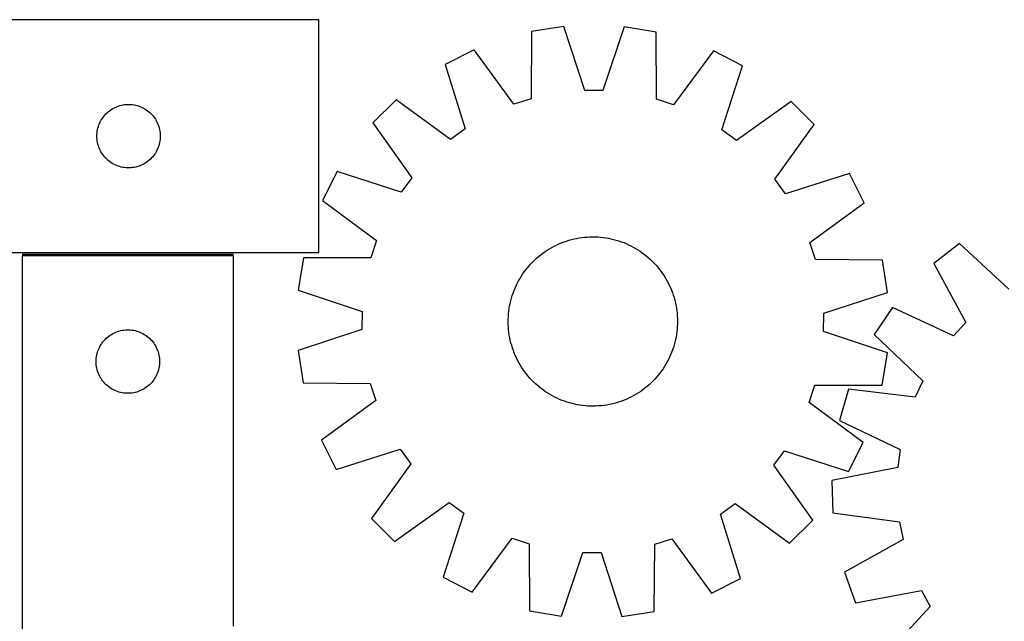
# Model space of a CAD drawing. Header units: millimetres. Extents: x 7 to 1493, y 7 to 2993.
# Tile 13 of 15: x 639 to 1105, y 2709 to 2993. Entities that reach past the tile are written whole.
import ezdxf

# ---------------------------------------------------------------- set-up
doc = ezdxf.new("R2010")
doc.units = ezdxf.units.MM
doc.layers.add('COMMON', color=5, linetype='CONTINUOUS', true_color=0x0000ff)
doc.layers.add('CUT', color=7, linetype='CONTINUOUS', true_color=0x000000)

msp = doc.modelspace()

# ---------------------------------------------------------------- linework, layer by layer
at = {"layer": 'COMMON'}
msp.add_line((640.219147, 2882.734892), (740.219147, 2882.734892), dxfattribs=at)
at = {"layer": 'CUT'}
for p, q in [((780.55655, 2993.484893), (600.55655, 2993.484893)), ((780.55655, 2883.484893), (780.55655, 2993.484893)), ((896.284482, 2990.242932), (881.078561, 2987.895483)), ((906.148707, 2960.049028), (896.284482, 2990.242932)), ((924.823112, 2990.131302), (914.722985, 2960.01549)), ((940.010203, 2987.664971), (924.823112, 2990.131302)), ((881.078561, 2987.895483), (880.779068, 2956.132532)), ((940.061209, 2955.900649), (940.010203, 2987.664971)), ((853.902217, 2979.182728), (840.165928, 2972.251283)), ((872.614081, 2953.514832), (853.902217, 2979.182728)), ((967.117557, 2978.739883), (948.205468, 2953.219154)), ((980.799202, 2971.701193), (967.117557, 2978.739883)), ((840.165928, 2972.251283), (849.696384, 2941.950373)), ((971.031995, 2941.475766), (980.799202, 2971.701193)), ((914.722985, 2960.01549), (906.148707, 2960.049028)), ((817.012078, 2955.567008), (806.090025, 2944.730066)), ((842.739934, 2936.937672), (817.012078, 2955.567008)), ((880.779068, 2956.132532), (872.614081, 2953.514832)), ((948.205468, 2953.219154), (940.061209, 2955.900649)), ((681.553335, 2950.482482), (682.182894, 2950.930048)), ((682.182894, 2950.930048), (682.834658, 2951.344613)), ((682.834658, 2951.344613), (683.506899, 2951.725075)), ((683.506899, 2951.725075), (684.197834, 2952.070427)), ((684.197834, 2952.070427), (684.905631, 2952.379753)), ((684.905631, 2952.379753), (685.628414, 2952.652232)), ((685.628414, 2952.652232), (686.364265, 2952.887141)), ((686.364265, 2952.887141), (687.111234, 2953.083859)), ((687.111234, 2953.083859), (687.867338, 2953.241862)), ((687.867338, 2953.241862), (688.630574, 2953.360733)), ((688.630574, 2953.360733), (689.398918, 2953.440156)), ((689.398918, 2953.440156), (690.170331, 2953.47992)), ((690.170331, 2953.47992), (690.942768, 2953.47992)), ((690.942768, 2953.47992), (691.714182, 2953.440156)), ((691.714182, 2953.440156), (692.482525, 2953.360733)), ((692.482525, 2953.360733), (693.245761, 2953.241862)), ((693.245761, 2953.241862), (694.001866, 2953.083859)), ((694.001866, 2953.083859), (694.748834, 2952.887141)), ((694.748834, 2952.887141), (695.484685, 2952.652232)), ((695.484685, 2952.652232), (696.207468, 2952.379753)), ((696.207468, 2952.379753), (696.915266, 2952.070427)), ((696.915266, 2952.070427), (697.606201, 2951.725075)), ((697.606201, 2951.725075), (698.278442, 2951.344613)), ((698.278442, 2951.344613), (698.930205, 2950.930048)), ((698.930205, 2950.930048), (699.559764, 2950.482482)), ((1003.821823, 2954.836298), (977.949018, 2936.408799)), ((1014.658765, 2943.914245), (1003.821823, 2954.836298)), ((677.502271, 2945.873114), (677.899916, 2946.535336)), ((677.899916, 2946.535336), (678.331125, 2947.17621)), ((678.331125, 2947.17621), (678.794753, 2947.794035)), ((678.794753, 2947.794035), (679.289571, 2948.387175)), ((679.289571, 2948.387175), (679.814267, 2948.954055)), ((679.814267, 2948.954055), (680.36745, 2949.493174)), ((680.36745, 2949.493174), (680.947652, 2950.0031)), ((680.947652, 2950.0031), (681.553335, 2950.482482)), ((699.559764, 2950.482482), (700.165447, 2950.0031)), ((700.165447, 2950.0031), (700.74565, 2949.493174)), ((700.74565, 2949.493174), (701.298832, 2948.954055)), ((701.298832, 2948.954055), (701.823529, 2948.387175)), ((701.823529, 2948.387175), (702.318347, 2947.794035)), ((702.318347, 2947.794035), (702.781975, 2947.17621)), ((702.781975, 2947.17621), (703.213183, 2946.535336)), ((703.213183, 2946.535336), (703.610828, 2945.873114)), ((675.735231, 2940.793252), (675.873714, 2941.553174)), ((675.873714, 2941.553174), (676.051134, 2942.30496)), ((676.051134, 2942.30496), (676.267019, 2943.046616)), ((676.267019, 2943.046616), (676.520797, 2943.776174)), ((676.520797, 2943.776174), (676.811796, 2944.491702)), ((676.811796, 2944.491702), (677.139243, 2945.1913)), ((677.139243, 2945.1913), (677.502271, 2945.873114)), ((703.610828, 2945.873114), (703.973856, 2945.1913)), ((703.973856, 2945.1913), (704.301303, 2944.491702)), ((704.301303, 2944.491702), (704.592302, 2943.776174)), ((704.592302, 2943.776174), (704.84608, 2943.046616)), ((704.84608, 2943.046616), (705.061966, 2942.30496)), ((705.061966, 2942.30496), (705.239385, 2941.553174)), ((705.239385, 2941.553174), (705.377868, 2940.793252)), ((806.090025, 2944.730066), (824.517524, 2918.857261)), ((849.696384, 2941.950373), (842.739934, 2936.937672)), ((977.949018, 2936.408799), (971.031995, 2941.475766)), ((996.02943, 2918.186389), (1014.658765, 2943.914245)), ((675.55655, 2938.484893), (675.576438, 2939.257074)), ((675.576438, 2937.712712), (675.55655, 2938.484893)), ((675.576438, 2939.257074), (675.636052, 2940.027208)), ((675.636052, 2936.942578), (675.576438, 2937.712712)), ((675.636052, 2940.027208), (675.735231, 2940.793252)), ((675.735231, 2936.176534), (675.636052, 2936.942578)), ((705.377868, 2940.793252), (705.477048, 2940.027208)), ((705.477048, 2936.942578), (705.377868, 2936.176534)), ((705.477048, 2940.027208), (705.536661, 2939.257074)), ((705.536661, 2937.712712), (705.477048, 2936.942578)), ((705.536661, 2939.257074), (705.55655, 2938.484893)), ((705.55655, 2938.484893), (705.536661, 2937.712712)), ((675.873714, 2935.416612), (675.735231, 2936.176534)), ((676.051134, 2934.664826), (675.873714, 2935.416612)), ((676.267019, 2933.923171), (676.051134, 2934.664826)), ((676.520797, 2933.193612), (676.267019, 2933.923171)), ((676.811796, 2932.478085), (676.520797, 2933.193612)), ((677.139243, 2931.778486), (676.811796, 2932.478085)), ((704.301303, 2932.478085), (703.973856, 2931.778486)), ((704.592302, 2933.193612), (704.301303, 2932.478085)), ((704.84608, 2933.923171), (704.592302, 2933.193612)), ((705.061966, 2934.664826), (704.84608, 2933.923171)), ((705.239385, 2935.416612), (705.061966, 2934.664826)), ((705.377868, 2936.176534), (705.239385, 2935.416612)), ((677.502271, 2931.096672), (677.139243, 2931.778486)), ((677.899916, 2930.43445), (677.502271, 2931.096672)), ((678.331125, 2929.793577), (677.899916, 2930.43445)), ((678.794753, 2929.175751), (678.331125, 2929.793577)), ((679.289571, 2928.582611), (678.794753, 2929.175751)), ((679.814267, 2928.015731), (679.289571, 2928.582611)), ((680.36745, 2927.476613), (679.814267, 2928.015731)), ((680.947652, 2926.966686), (680.36745, 2927.476613)), ((700.74565, 2927.476613), (700.165447, 2926.966686)), ((701.298832, 2928.015731), (700.74565, 2927.476613)), ((701.823529, 2928.582611), (701.298832, 2928.015731)), ((702.318347, 2929.175751), (701.823529, 2928.582611)), ((702.781975, 2929.793577), (702.318347, 2929.175751)), ((703.213183, 2930.43445), (702.781975, 2929.793577)), ((703.610828, 2931.096672), (703.213183, 2930.43445)), ((703.973856, 2931.778486), (703.610828, 2931.096672)), ((681.553335, 2926.487304), (680.947652, 2926.966686)), ((682.182894, 2926.039738), (681.553335, 2926.487304)), ((682.834658, 2925.625174), (682.182894, 2926.039738)), ((683.506899, 2925.244711), (682.834658, 2925.625174)), ((684.197834, 2924.899359), (683.506899, 2925.244711)), ((684.905631, 2924.590034), (684.197834, 2924.899359)), ((685.628414, 2924.317555), (684.905631, 2924.590034)), ((686.364265, 2924.082645), (685.628414, 2924.317555)), ((687.111234, 2923.885928), (686.364265, 2924.082645)), ((687.867338, 2923.727924), (687.111234, 2923.885928)), ((688.630574, 2923.609053), (687.867338, 2923.727924)), ((689.398918, 2923.52963), (688.630574, 2923.609053)), ((690.170331, 2923.489866), (689.398918, 2923.52963)), ((690.942768, 2923.489866), (690.170331, 2923.489866)), ((691.714182, 2923.52963), (690.942768, 2923.489866)), ((692.482525, 2923.609053), (691.714182, 2923.52963)), ((693.245761, 2923.727924), (692.482525, 2923.609053)), ((694.001866, 2923.885928), (693.245761, 2923.727924)), ((694.748834, 2924.082645), (694.001866, 2923.885928)), ((695.484685, 2924.317555), (694.748834, 2924.082645)), ((696.207468, 2924.590034), (695.484685, 2924.317555)), ((696.915266, 2924.899359), (696.207468, 2924.590034)), ((697.606201, 2925.244711), (696.915266, 2924.899359)), ((698.278442, 2925.625174), (697.606201, 2925.244711)), ((698.930205, 2926.039738), (698.278442, 2925.625174)), ((699.559764, 2926.487304), (698.930205, 2926.039738)), ((700.165447, 2926.966686), (699.559764, 2926.487304)), ((789.22513, 2921.707444), (782.186439, 2908.0258)), ((819.450556, 2911.940238), (789.22513, 2921.707444)), ((824.517524, 2918.857261), (819.450556, 2911.940238)), ((1001.042131, 2911.229938), (996.02943, 2918.186389)), ((1031.343041, 2920.760395), (1001.042131, 2911.229938)), ((1038.274485, 2907.024106), (1031.343041, 2920.760395)), ((782.186439, 2908.0258), (807.707169, 2889.113711)), ((1012.606589, 2888.312242), (1038.274485, 2907.024106)), ((902.35894, 2890.178918), (903.595953, 2890.39984)), ((903.595953, 2890.39984), (904.839294, 2890.581797)), ((904.839294, 2890.581797), (906.087738, 2890.724611)), ((906.087738, 2890.724611), (907.340051, 2890.82814)), ((907.340051, 2890.82814), (908.594998, 2890.892281)), ((908.594998, 2890.892281), (909.851341, 2890.916972)), ((909.851341, 2890.916972), (911.10784, 2890.902188)), ((911.10784, 2890.902188), (912.363254, 2890.847944)), ((912.363254, 2890.847944), (913.616344, 2890.754293)), ((913.616344, 2890.754293), (914.865875, 2890.621327)), ((914.865875, 2890.621327), (916.110613, 2890.449179)), ((916.110613, 2890.449179), (917.349329, 2890.238017)), ((917.349329, 2890.238017), (918.580801, 2889.988051)), ((807.707169, 2889.113711), (805.025674, 2880.969451)), ((889.511804, 2885.266421), (890.60085, 2885.893306)), ((890.60085, 2885.893306), (891.709051, 2886.485673)), ((891.709051, 2886.485673), (892.835311, 2887.042939)), ((892.835311, 2887.042939), (893.978519, 2887.564553)), ((893.978519, 2887.564553), (895.137548, 2888.05)), ((895.137548, 2888.05), (896.311253, 2888.498802)), ((896.311253, 2888.498802), (897.498476, 2888.910516)), ((897.498476, 2888.910516), (898.698045, 2889.284735)), ((898.698045, 2889.284735), (899.908777, 2889.62109)), ((899.908777, 2889.62109), (901.129477, 2889.919249)), ((901.129477, 2889.919249), (902.35894, 2890.178918)), ((918.580801, 2889.988051), (919.803814, 2889.699526)), ((919.803814, 2889.699526), (921.01716, 2889.372728)), ((921.01716, 2889.372728), (922.219643, 2889.007979)), ((922.219643, 2889.007979), (923.410076, 2888.60564)), ((923.410076, 2888.60564), (924.587283, 2888.166106)), ((924.587283, 2888.166106), (925.750103, 2887.689812)), ((925.750103, 2887.689812), (926.897389, 2887.177228)), ((926.897389, 2887.177228), (928.028008, 2886.62886)), ((928.028008, 2886.62886), (929.140845, 2886.045249)), ((929.140845, 2886.045249), (930.2348, 2885.426971)), ((1015.22429, 2880.147255), (1012.606589, 2888.312242)), ((1083.315054, 2887.761918), (1071.164225, 2878.323278)), ((1106.604864, 2866.161929), (1083.315054, 2887.761918)), ((600.55655, 2883.484893), (780.55655, 2883.484893)), ((740.219147, 2881.984892), (640.219147, 2881.984892)), ((640.219147, 2881.984892), (640.219147, 2631.984892)), ((740.219147, 2706.984892), (740.219147, 2881.984892)), ((805.025674, 2880.969451), (773.261352, 2880.918446)), ((883.438479, 2880.817204), (884.39077, 2881.637052)), ((884.39077, 2881.637052), (885.368342, 2882.426583)), ((885.368342, 2882.426583), (886.370232, 2883.185018)), ((886.370232, 2883.185018), (887.39545, 2883.911609)), ((887.39545, 2883.911609), (888.442985, 2884.605638)), ((888.442985, 2884.605638), (889.511804, 2885.266421)), ((930.2348, 2885.426971), (931.308796, 2884.774637)), ((931.308796, 2884.774637), (932.361771, 2884.088888)), ((932.361771, 2884.088888), (933.392686, 2883.370404)), ((933.392686, 2883.370404), (934.400525, 2882.619892)), ((934.400525, 2882.619892), (935.384292, 2881.838094)), ((935.384292, 2881.838094), (936.343017, 2881.02578)), ((936.343017, 2881.02578), (937.275754, 2880.183753)), ((773.261352, 2880.918446), (770.79502, 2865.731354)), ((878.30643, 2875.308768), (879.088229, 2876.292535)), ((879.088229, 2876.292535), (879.900542, 2877.25126)), ((879.900542, 2877.25126), (880.742569, 2878.183997)), ((880.742569, 2878.183997), (881.613479, 2879.089824)), ((881.613479, 2879.089824), (882.512411, 2879.967849)), ((882.512411, 2879.967849), (883.438479, 2880.817204)), ((937.275754, 2880.183753), (938.181582, 2879.312844)), ((938.181582, 2879.312844), (939.059606, 2878.413912)), ((939.059606, 2878.413912), (939.908962, 2877.487843)), ((939.908962, 2877.487843), (940.728809, 2876.535553)), ((940.728809, 2876.535553), (941.51834, 2875.557981)), ((1046.987241, 2879.847761), (1015.22429, 2880.147255)), ((1049.334689, 2864.64184), (1046.987241, 2879.847761)), ((1071.164225, 2878.323278), (1086.332358, 2850.414453)), ((875.499351, 2871.143043), (876.151686, 2872.217038)), ((876.151686, 2872.217038), (876.837434, 2873.270014)), ((876.837434, 2873.270014), (877.555919, 2874.300929)), ((877.555919, 2874.300929), (878.30643, 2875.308768)), ((941.51834, 2875.557981), (942.276775, 2874.556091)), ((942.276775, 2874.556091), (943.003366, 2873.530873)), ((943.003366, 2873.530873), (943.697395, 2872.483337)), ((943.697395, 2872.483337), (944.358178, 2871.414519)), ((873.236511, 2866.658346), (873.749094, 2867.805632)), ((873.749094, 2867.805632), (874.297462, 2868.936251)), ((874.297462, 2868.936251), (874.881073, 2870.049087)), ((874.881073, 2870.049087), (875.499351, 2871.143043)), ((944.358178, 2871.414519), (944.985063, 2870.325472)), ((944.985063, 2870.325472), (945.57743, 2869.217272)), ((945.57743, 2869.217272), (946.134696, 2868.091012)), ((946.134696, 2868.091012), (946.65631, 2866.947804)), ((770.79502, 2865.731354), (800.910833, 2855.631227)), ((871.553595, 2861.925403), (871.918343, 2863.127886)), ((871.918343, 2863.127886), (872.320683, 2864.318319)), ((872.320683, 2864.318319), (872.760217, 2865.495526)), ((872.760217, 2865.495526), (873.236511, 2866.658346)), ((946.65631, 2866.947804), (947.141758, 2865.788775)), ((947.141758, 2865.788775), (947.59056, 2864.61507)), ((947.59056, 2864.61507), (948.002273, 2863.427847)), ((948.002273, 2863.427847), (948.376492, 2862.228277)), ((1019.140785, 2854.777616), (1049.334689, 2864.64184)), ((870.477144, 2857.018855), (870.688306, 2858.257572)), ((870.688306, 2858.257572), (870.938272, 2859.489044)), ((870.938272, 2859.489044), (871.226797, 2860.712057)), ((871.226797, 2860.712057), (871.553595, 2861.925403)), ((948.376492, 2862.228277), (948.712847, 2861.017545)), ((948.712847, 2861.017545), (949.011006, 2859.796845)), ((949.011006, 2859.796845), (949.270675, 2858.567383)), ((949.270675, 2858.567383), (949.491597, 2857.33037)), ((800.910833, 2855.631227), (800.877295, 2847.056949)), ((870.024135, 2852.016082), (870.078379, 2853.271496)), ((870.078379, 2853.271496), (870.17203, 2854.524587)), ((870.17203, 2854.524587), (870.304995, 2855.774118)), ((870.304995, 2855.774118), (870.477144, 2857.018855)), ((949.491597, 2857.33037), (949.673555, 2856.087028)), ((949.673555, 2856.087028), (949.816368, 2854.838585)), ((949.816368, 2854.838585), (949.919897, 2853.586272)), ((949.919897, 2853.586272), (949.984038, 2852.331324)), ((1019.107247, 2846.203338), (1019.140785, 2854.777616)), ((1051.642459, 2857.505822), (1043.003035, 2844.77433)), ((1080.467148, 2844.15996), (1051.642459, 2857.505822)), ((870.009351, 2850.759584), (870.024135, 2852.016082)), ((870.034042, 2849.503241), (870.009351, 2850.759584)), ((870.098183, 2848.248294), (870.034042, 2849.503241)), ((949.939701, 2848.563069), (949.84605, 2847.309978)), ((949.993945, 2849.818483), (949.939701, 2848.563069)), ((949.984038, 2852.331324), (950.008729, 2851.074981)), ((950.008729, 2851.074981), (949.993945, 2849.818483)), ((1086.332358, 2850.414453), (1080.467148, 2844.15996)), ((680.61025, 2843.503099), (681.215933, 2843.982481)), ((681.215933, 2843.982481), (681.845492, 2844.430047)), ((681.845492, 2844.430047), (682.497255, 2844.844612)), ((682.497255, 2844.844612), (683.169496, 2845.225074)), ((683.169496, 2845.225074), (683.860432, 2845.570426)), ((683.860432, 2845.570426), (684.568229, 2845.879752)), ((684.568229, 2845.879752), (685.291012, 2846.152231)), ((685.291012, 2846.152231), (686.026863, 2846.38714)), ((686.026863, 2846.38714), (686.773831, 2846.583858)), ((686.773831, 2846.583858), (687.529936, 2846.741861)), ((687.529936, 2846.741861), (688.293172, 2846.860732)), ((688.293172, 2846.860732), (689.061515, 2846.940155)), ((689.061515, 2846.940155), (689.832929, 2846.979919)), ((689.832929, 2846.979919), (690.605366, 2846.979919)), ((690.605366, 2846.979919), (691.376779, 2846.940155)), ((691.376779, 2846.940155), (692.145123, 2846.860732)), ((692.145123, 2846.860732), (692.908359, 2846.741861)), ((692.908359, 2846.741861), (693.664464, 2846.583858)), ((693.664464, 2846.583858), (694.411432, 2846.38714)), ((694.411432, 2846.38714), (695.147283, 2846.152231)), ((695.147283, 2846.152231), (695.870066, 2845.879752)), ((695.870066, 2845.879752), (696.577863, 2845.570426)), ((696.577863, 2845.570426), (697.268799, 2845.225074)), ((697.268799, 2845.225074), (697.941039, 2844.844612)), ((697.941039, 2844.844612), (698.592803, 2844.430047)), ((698.592803, 2844.430047), (699.222362, 2843.982481)), ((699.222362, 2843.982481), (699.828045, 2843.503099)), ((800.877295, 2847.056949), (770.683391, 2837.192725)), ((870.201712, 2846.995981), (870.098183, 2848.248294)), ((870.344525, 2845.747537), (870.201712, 2846.995981)), ((870.526483, 2844.504196), (870.344525, 2845.747537)), ((870.747405, 2843.267183), (870.526483, 2844.504196)), ((949.540936, 2844.81571), (949.329774, 2843.576994)), ((949.713085, 2846.060448), (949.540936, 2844.81571)), ((949.84605, 2847.309978), (949.713085, 2846.060448)), ((1049.22306, 2836.103211), (1019.107247, 2846.203338)), ((1043.003035, 2844.77433), (1066.053087, 2822.918671)), ((676.801841, 2838.691299), (677.164869, 2839.373113)), ((677.164869, 2839.373113), (677.562514, 2840.035335)), ((677.562514, 2840.035335), (677.993722, 2840.676209)), ((677.993722, 2840.676209), (678.45735, 2841.294034)), ((678.45735, 2841.294034), (678.952168, 2841.887174)), ((678.952168, 2841.887174), (679.476865, 2842.454054)), ((679.476865, 2842.454054), (680.030047, 2842.993173)), ((680.030047, 2842.993173), (680.61025, 2843.503099)), ((699.828045, 2843.503099), (700.408248, 2842.993173)), ((700.408248, 2842.993173), (700.96143, 2842.454054)), ((700.96143, 2842.454054), (701.486126, 2841.887174)), ((701.486126, 2841.887174), (701.980945, 2841.294034)), ((701.980945, 2841.294034), (702.444572, 2840.676209)), ((702.444572, 2840.676209), (702.875781, 2840.035335)), ((702.875781, 2840.035335), (703.273426, 2839.373113)), ((703.273426, 2839.373113), (703.636454, 2838.691299)), ((871.007074, 2842.03772), (870.747405, 2843.267183)), ((871.305233, 2840.81702), (871.007074, 2842.03772)), ((871.641588, 2839.606288), (871.305233, 2840.81702)), ((872.015807, 2838.406719), (871.641588, 2839.606288)), ((948.464485, 2839.909162), (948.099737, 2838.706679)), ((948.791283, 2841.122509), (948.464485, 2839.909162)), ((949.079808, 2842.345522), (948.791283, 2841.122509)), ((949.329774, 2843.576994), (949.079808, 2842.345522)), ((675.397829, 2834.293251), (675.536312, 2835.053173)), ((675.536312, 2835.053173), (675.713732, 2835.804959)), ((675.713732, 2835.804959), (675.929617, 2836.546615)), ((675.929617, 2836.546615), (676.183395, 2837.276173)), ((676.183395, 2837.276173), (676.474394, 2837.991701)), ((676.474394, 2837.991701), (676.801841, 2838.691299)), ((703.636454, 2838.691299), (703.963901, 2837.991701)), ((703.963901, 2837.991701), (704.2549, 2837.276173)), ((704.2549, 2837.276173), (704.508678, 2836.546615)), ((704.508678, 2836.546615), (704.724563, 2835.804959)), ((704.724563, 2835.804959), (704.901983, 2835.053173)), ((704.901983, 2835.053173), (705.040466, 2834.293251)), ((770.683391, 2837.192725), (773.03084, 2821.986804)), ((872.42752, 2837.219495), (872.015807, 2838.406719)), ((872.876322, 2836.04579), (872.42752, 2837.219495)), ((873.36177, 2834.886762), (872.876322, 2836.04579)), ((873.883384, 2833.743553), (873.36177, 2834.886762)), ((946.781569, 2835.176219), (946.268986, 2834.028934)), ((947.257863, 2836.33904), (946.781569, 2835.176219)), ((947.697397, 2837.516247), (947.257863, 2836.33904)), ((948.099737, 2838.706679), (947.697397, 2837.516247)), ((1046.756728, 2820.916119), (1049.22306, 2836.103211)), ((675.219147, 2831.984892), (675.239036, 2832.757073)), ((675.239036, 2831.212711), (675.219147, 2831.984892)), ((675.239036, 2832.757073), (675.298649, 2833.527207)), ((675.298649, 2830.442577), (675.239036, 2831.212711)), ((675.298649, 2833.527207), (675.397829, 2834.293251)), ((675.397829, 2829.676533), (675.298649, 2830.442577)), ((705.040466, 2834.293251), (705.139646, 2833.527207)), ((705.139646, 2830.442577), (705.040466, 2829.676533)), ((705.139646, 2833.527207), (705.199259, 2832.757073)), ((705.199259, 2831.212711), (705.139646, 2830.442577)), ((705.199259, 2832.757073), (705.219147, 2831.984892)), ((705.219147, 2831.984892), (705.199259, 2831.212711)), ((874.44065, 2832.617293), (873.883384, 2833.743553)), ((875.033017, 2831.509093), (874.44065, 2832.617293)), ((875.659902, 2830.420046), (875.033017, 2831.509093)), ((876.320685, 2829.351228), (875.659902, 2830.420046)), ((944.518729, 2830.691522), (943.866394, 2829.617527)), ((945.137007, 2831.785478), (944.518729, 2830.691522)), ((945.720618, 2832.898314), (945.137007, 2831.785478)), ((946.268986, 2834.028934), (945.720618, 2832.898314)), ((675.536312, 2828.916611), (675.397829, 2829.676533)), ((675.713732, 2828.164825), (675.536312, 2828.916611)), ((675.929617, 2827.42317), (675.713732, 2828.164825)), ((676.183395, 2826.693611), (675.929617, 2827.42317)), ((676.474394, 2825.978084), (676.183395, 2826.693611)), ((676.801841, 2825.278485), (676.474394, 2825.978084)), ((677.164869, 2824.596671), (676.801841, 2825.278485)), ((703.636454, 2825.278485), (703.273426, 2824.596671)), ((703.963901, 2825.978084), (703.636454, 2825.278485)), ((704.2549, 2826.693611), (703.963901, 2825.978084)), ((704.508678, 2827.42317), (704.2549, 2826.693611)), ((704.724563, 2828.164825), (704.508678, 2827.42317)), ((704.901983, 2828.916611), (704.724563, 2828.164825)), ((705.040466, 2829.676533), (704.901983, 2828.916611)), ((877.014714, 2828.303693), (876.320685, 2829.351228)), ((877.741305, 2827.278474), (877.014714, 2828.303693)), ((878.49974, 2826.276585), (877.741305, 2827.278474)), ((879.289271, 2825.299012), (878.49974, 2826.276585)), ((880.109118, 2824.346722), (879.289271, 2825.299012)), ((940.929851, 2825.54203), (940.117538, 2824.583305)), ((941.71165, 2826.525798), (940.929851, 2825.54203)), ((942.462161, 2827.533636), (941.71165, 2826.525798)), ((943.180646, 2828.564552), (942.462161, 2827.533636)), ((943.866394, 2829.617527), (943.180646, 2828.564552)), ((677.562514, 2823.934449), (677.164869, 2824.596671)), ((677.993722, 2823.293576), (677.562514, 2823.934449)), ((678.45735, 2822.67575), (677.993722, 2823.293576)), ((678.952168, 2822.08261), (678.45735, 2822.67575)), ((679.476865, 2821.51573), (678.952168, 2822.08261)), ((680.030047, 2820.976612), (679.476865, 2821.51573)), ((680.61025, 2820.466685), (680.030047, 2820.976612)), ((681.215933, 2819.987303), (680.61025, 2820.466685)), ((699.828045, 2820.466685), (699.222362, 2819.987303)), ((700.408248, 2820.976612), (699.828045, 2820.466685)), ((700.96143, 2821.51573), (700.408248, 2820.976612)), ((701.486126, 2822.08261), (700.96143, 2821.51573)), ((701.980945, 2822.67575), (701.486126, 2822.08261)), ((702.444572, 2823.293576), (701.980945, 2822.67575)), ((702.875781, 2823.934449), (702.444572, 2823.293576)), ((703.273426, 2824.596671), (702.875781, 2823.934449)), ((773.03084, 2821.986804), (804.79379, 2821.687311)), ((804.79379, 2821.687311), (807.411491, 2813.522324)), ((880.958474, 2823.420654), (880.109118, 2824.346722)), ((881.836498, 2822.521721), (880.958474, 2823.420654)), ((882.742326, 2821.650812), (881.836498, 2822.521721)), ((883.675063, 2820.808785), (882.742326, 2821.650812)), ((884.633788, 2819.996472), (883.675063, 2820.808785)), ((936.579601, 2821.017361), (935.62731, 2820.197514)), ((937.505669, 2821.866716), (936.579601, 2821.017361)), ((938.404601, 2822.744741), (937.505669, 2821.866716)), ((939.275511, 2823.650569), (938.404601, 2822.744741)), ((940.117538, 2824.583305), (939.275511, 2823.650569)), ((1012.310911, 2812.720855), (1014.992406, 2820.865114)), ((1014.992406, 2820.865114), (1046.756728, 2820.916119)), ((1066.053087, 2822.918671), (1062.407685, 2815.157845)), ((681.845492, 2819.539737), (681.215933, 2819.987303)), ((682.497255, 2819.125173), (681.845492, 2819.539737)), ((683.169496, 2818.74471), (682.497255, 2819.125173)), ((683.860432, 2818.399358), (683.169496, 2818.74471)), ((684.568229, 2818.090033), (683.860432, 2818.399358)), ((685.291012, 2817.817554), (684.568229, 2818.090033)), ((686.026863, 2817.582644), (685.291012, 2817.817554)), ((686.773831, 2817.385927), (686.026863, 2817.582644)), ((687.529936, 2817.227923), (686.773831, 2817.385927)), ((688.293172, 2817.109052), (687.529936, 2817.227923)), ((689.061515, 2817.029629), (688.293172, 2817.109052)), ((689.832929, 2816.989865), (689.061515, 2817.029629)), ((690.605366, 2816.989865), (689.832929, 2816.989865)), ((691.376779, 2817.029629), (690.605366, 2816.989865)), ((692.145123, 2817.109052), (691.376779, 2817.029629)), ((692.908359, 2817.227923), (692.145123, 2817.109052)), ((693.664464, 2817.385927), (692.908359, 2817.227923)), ((694.411432, 2817.582644), (693.664464, 2817.385927)), ((695.147283, 2817.817554), (694.411432, 2817.582644)), ((695.870066, 2818.090033), (695.147283, 2817.817554)), ((696.577863, 2818.399358), (695.870066, 2818.090033)), ((697.268799, 2818.74471), (696.577863, 2818.399358)), ((697.941039, 2819.125173), (697.268799, 2818.74471)), ((698.592803, 2819.539737), (697.941039, 2819.125173)), ((699.222362, 2819.987303), (698.592803, 2819.539737)), ((885.617555, 2819.214673), (884.633788, 2819.996472)), ((886.625394, 2818.464161), (885.617555, 2819.214673)), ((887.656309, 2817.745677), (886.625394, 2818.464161)), ((888.709284, 2817.059929), (887.656309, 2817.745677)), ((889.78328, 2816.407594), (888.709284, 2817.059929)), ((890.877235, 2815.789316), (889.78328, 2816.407594)), ((891.990072, 2815.205705), (890.877235, 2815.789316)), ((929.41723, 2815.94126), (928.30903, 2815.348892)), ((930.506276, 2816.568144), (929.41723, 2815.94126)), ((931.575095, 2817.228927), (930.506276, 2816.568144)), ((932.62263, 2817.922957), (931.575095, 2817.228927)), ((933.647848, 2818.649547), (932.62263, 2817.922957)), ((934.649738, 2819.407983), (933.647848, 2818.649547)), ((935.62731, 2820.197514), (934.649738, 2819.407983)), ((1030.869679, 2818.943196), (1026.587345, 2804.165098)), ((1062.407685, 2815.157845), (1030.869679, 2818.943196)), ((807.411491, 2813.522324), (781.743595, 2794.810459)), ((893.120691, 2814.657337), (891.990072, 2815.205705)), ((894.267977, 2814.144753), (893.120691, 2814.657337)), ((895.430797, 2813.66846), (894.267977, 2814.144753)), ((896.608004, 2813.228926), (895.430797, 2813.66846)), ((897.798437, 2812.826586), (896.608004, 2813.228926)), ((899.00092, 2812.461837), (897.798437, 2812.826586)), ((900.214266, 2812.135039), (899.00092, 2812.461837)), ((901.437279, 2811.846515), (900.214266, 2812.135039)), ((902.668751, 2811.596548), (901.437279, 2811.846515)), ((903.907467, 2811.385387), (902.668751, 2811.596548)), ((905.152205, 2811.213238), (903.907467, 2811.385387)), ((906.401736, 2811.080273), (905.152205, 2811.213238)), ((913.930342, 2811.109954), (912.678029, 2811.006426)), ((915.178786, 2811.252768), (913.930342, 2811.109954)), ((916.422127, 2811.434726), (915.178786, 2811.252768)), ((917.65914, 2811.655648), (916.422127, 2811.434726)), ((918.888603, 2811.915317), (917.65914, 2811.655648)), ((920.109303, 2812.213475), (918.888603, 2811.915317)), ((921.320035, 2812.54983), (920.109303, 2812.213475)), ((922.519604, 2812.924049), (921.320035, 2812.54983)), ((923.706827, 2813.335763), (922.519604, 2812.924049)), ((924.880532, 2813.784565), (923.706827, 2813.335763)), ((926.039561, 2814.270013), (924.880532, 2813.784565)), ((927.182769, 2814.791627), (926.039561, 2814.270013)), ((928.30903, 2815.348892), (927.182769, 2814.791627)), ((1037.831641, 2793.808765), (1012.310911, 2812.720855)), ((907.654826, 2810.986622), (906.401736, 2811.080273)), ((908.91024, 2810.932378), (907.654826, 2810.986622)), ((910.166739, 2810.917594), (908.91024, 2810.932378)), ((911.423082, 2810.942284), (910.166739, 2810.917594)), ((912.678029, 2811.006426), (911.423082, 2810.942284)), ((1026.587345, 2804.165098), (1055.263018, 2790.501989)), ((781.743595, 2794.810459), (788.675039, 2781.074171)), ((1030.792951, 2780.127121), (1037.831641, 2793.808765)), ((788.675039, 2781.074171), (818.975949, 2790.604627)), ((818.975949, 2790.604627), (823.988651, 2783.648177)), ((995.500556, 2782.977304), (1000.567524, 2789.894328)), ((1000.567524, 2789.894328), (1030.792951, 2780.127121)), ((1055.263018, 2790.501989), (1054.194262, 2781.994514)), ((823.988651, 2783.648177), (805.359315, 2757.920321)), ((1013.928055, 2757.104499), (995.500556, 2782.977304)), ((1054.194262, 2781.994514), (1023.030098, 2775.848816)), ((1023.030098, 2775.848816), (1023.52404, 2760.470697)), ((816.196257, 2746.998268), (842.069062, 2765.425767)), ((842.069062, 2765.425767), (848.986085, 2760.358799)), ((970.321696, 2759.884192), (977.278146, 2764.896893)), ((977.278146, 2764.896893), (1003.006002, 2746.267557)), ((848.986085, 2760.358799), (839.218878, 2730.133372)), ((1023.52404, 2760.470697), (1055.018358, 2756.337578)), ((805.359315, 2757.920321), (816.196257, 2746.998268)), ((979.852152, 2729.583282), (970.321696, 2759.884192)), ((1003.006002, 2746.267557), (1013.928055, 2757.104499)), ((1055.018358, 2756.337578), (1056.630865, 2747.916225)), ((852.900523, 2723.094682), (871.812612, 2748.615411)), ((871.812612, 2748.615411), (879.956871, 2745.933917)), ((939.239012, 2745.702033), (947.403999, 2748.319734)), ((947.403999, 2748.319734), (966.115863, 2722.651838)), ((1056.630865, 2747.916225), (1028.891109, 2732.441062)), ((879.956871, 2745.933917), (880.007877, 2714.169595)), ((895.194968, 2711.703263), (905.295095, 2741.819076)), ((905.295095, 2741.819076), (913.869373, 2741.785537)), ((913.869373, 2741.785537), (923.733598, 2711.591634)), ((938.939519, 2713.939082), (939.239012, 2745.702033)), ((1028.891109, 2732.441062), (1034.112976, 2717.968238)), ((839.218878, 2730.133372), (852.900523, 2723.094682)), ((966.115863, 2722.651838), (979.852152, 2729.583282)), ((1034.112976, 2717.968238), (1065.343057, 2723.769688)), ((1065.343057, 2723.769688), (1069.478983, 2716.258797)), ((880.007877, 2714.169595), (895.194968, 2711.703263)), ((923.733598, 2711.591634), (938.939519, 2713.939082)), ((1069.478983, 2716.258797), (1047.878995, 2692.968987))]:
    msp.add_line(p, q, dxfattribs=at)

doc.saveas('drawing.dxf')
